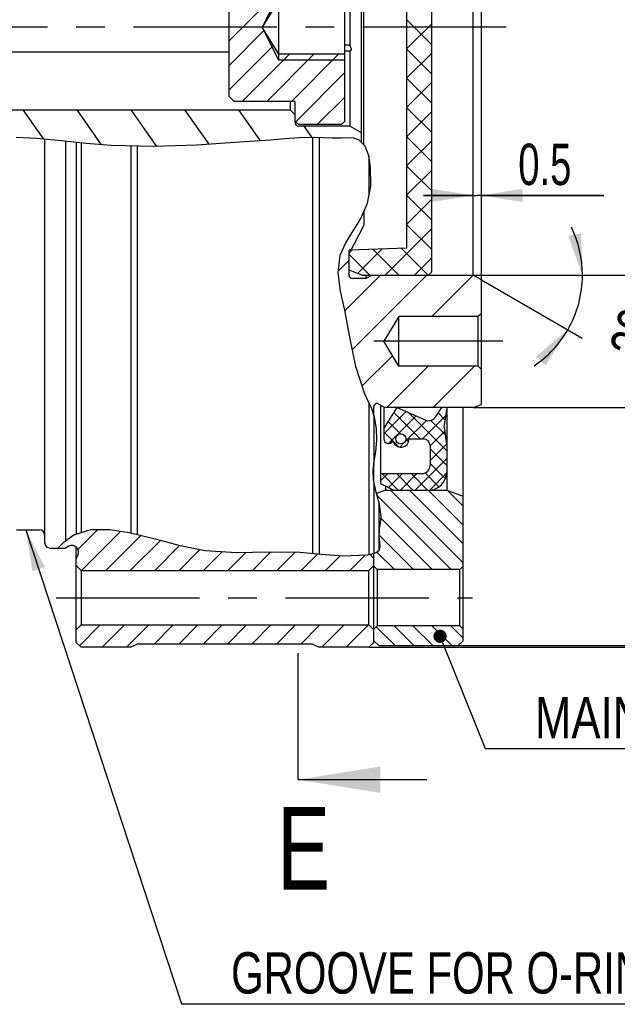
# Model space of a CAD drawing. Header units: millimetres. Extents: x -131 to 420, y 0 to 297.
# Tile 24 of 28: x 225 to 261, y 128 to 188. Entities that reach past the tile are written whole.
import ezdxf
from ezdxf.enums import TextEntityAlignment as Align

# ---------------------------------------------------------------- set-up
doc = ezdxf.new("R2010")
doc.units = ezdxf.units.MM
doc.header["$LTSCALE"] = 23.1
doc.linetypes.add('CENTER', pattern=[0.6, 0.375, -0.075, 0.075, -0.075])
doc.layers.get('0').update_dxf_attribs({"linetype": 'CONTINUOUS'})
for name, color, linetype in [('02___PRT_ALL_AXES', 7, 'CONTINUOUS'), ('02__ASM_ALL_AXES', 7, 'CONTINUOUS'), ('7_ALL_FEATURES', 7, 'CONTINUOUS'), ('DEFAULT_1', 7, 'CENTER')]:
    doc.layers.add(name, color=color, linetype=linetype)
doc.styles.get("Standard").update_dxf_attribs({"font": 'txt', "width": 0.8})
doc.styles.add('TEXTSTYLE_1', font='gdt', dxfattribs={"width": 0.8})
doc.dimstyles.new('DIMSTYLE_10', dxfattribs={"dimtxt": 2.5, "dimasz": 2.5, "dimexe": 1, "dimexo": 0, "dimgap": 1.25, "dimtad": 0, "dimdsep": 46, "dimtxsty": 'Standard', "dimblk": '_FILLED', "dimblk1": '_FILLED', "dimblk2": '_FILLED', "dimcen": 0.09, "dimclrt": 7, "dimadec": 0, "dimazin": 0, "dimtp": 0.5, "dimtm": 0.5, "dimtfac": 1, "dimtdec": 65535, "dimtofl": 0, "dimtmove": 0, "dimatfit": 3, "dimldrblk": '_FILLED', "dimfxl": 0, "dimtolj": 1, "dimarcsym": 0})
doc.dimstyles.new('DIMSTYLE_11', dxfattribs={"dimtxt": 2.5, "dimasz": 2.5, "dimexe": 1, "dimexo": 0, "dimtad": 1, "dimdec": 3, "dimdsep": 46, "dimtxsty": 'Standard', "dimblk": '_FILLED', "dimblk1": '_FILLED', "dimblk2": '_FILLED', "dimcen": 0.09, "dimclrt": 7, "dimadec": 0, "dimazin": 0, "dimtol": 1, "dimtm": 0.1, "dimtfac": 0.7, "dimtdec": 3, "dimtofl": 0, "dimtmove": 0, "dimatfit": 3, "dimldrblk": '_FILLED', "dimfxl": 0, "dimtolj": 1, "dimarcsym": 0})
doc.dimstyles.new('DIMSTYLE_2', dxfattribs={"dimtxt": 2.5, "dimasz": 2.5, "dimexe": 1, "dimexo": 0, "dimtad": 1, "dimdec": 3, "dimdsep": 46, "dimtxsty": 'Standard', "dimblk": '_FILLED', "dimblk1": '_FILLED', "dimblk2": '_FILLED', "dimcen": 0.09, "dimclrt": 7, "dimadec": 0, "dimazin": 0, "dimtp": 0.1, "dimtm": 0.1, "dimtfac": 1, "dimtdec": 3, "dimtofl": 0, "dimtmove": 0, "dimatfit": 3, "dimldrblk": '_FILLED', "dimfxl": 0, "dimtolj": 1, "dimarcsym": 0})
doc.dimstyles.new('DIMSTYLE_4', dxfattribs={"dimtxt": 2.5, "dimasz": 2.5, "dimexe": 1, "dimexo": 0, "dimtad": 1, "dimdec": 3, "dimdsep": 46, "dimtxsty": 'Standard', "dimblk": '_FILLED', "dimblk1": '_FILLED', "dimblk2": '_FILLED', "dimcen": 0.09, "dimclrt": 7, "dimadec": 0, "dimazin": 0, "dimtol": 1, "dimtp": 0.021, "dimtfac": 0.7, "dimtdec": 3, "dimtofl": 0, "dimtmove": 0, "dimatfit": 3, "dimldrblk": '_FILLED', "dimfxl": 0, "dimtolj": 1, "dimarcsym": 0})
doc.dimstyles.new('DIMSTYLE_5', dxfattribs={"dimtxt": 2.5, "dimasz": 2.5, "dimexe": 1, "dimexo": 0, "dimtad": 1, "dimdec": 3, "dimdsep": 46, "dimtxsty": 'Standard', "dimblk": '_FILLED', "dimblk1": '_FILLED', "dimblk2": '_FILLED', "dimcen": 0.09, "dimclrt": 7, "dimadec": 0, "dimazin": 0, "dimtol": 1, "dimtm": 0.039, "dimtfac": 0.7, "dimtdec": 3, "dimtofl": 0, "dimtmove": 0, "dimatfit": 3, "dimldrblk": '_FILLED', "dimfxl": 0, "dimtolj": 1, "dimarcsym": 0})
doc.dimstyles.new('DIMSTYLE_6', dxfattribs={"dimtxt": 2.5, "dimasz": 2.5, "dimexe": 1, "dimexo": 0, "dimtad": 1, "dimdec": 3, "dimdsep": 46, "dimtxsty": 'Standard', "dimblk": '_FILLED', "dimblk1": '_FILLED', "dimblk2": '_FILLED', "dimcen": 0.09, "dimclrt": 7, "dimadec": 0, "dimazin": 0, "dimtol": 1, "dimtm": 0.03, "dimtfac": 0.7, "dimtdec": 3, "dimtofl": 0, "dimtmove": 0, "dimatfit": 3, "dimldrblk": '_FILLED', "dimfxl": 0, "dimtolj": 1, "dimarcsym": 0})
doc.dimstyles.get("Standard").update_dxf_attribs({"dimtxt": 2.5, "dimasz": 2.5, "dimexe": 1, "dimexo": 0, "dimtad": 1, "dimdec": 3, "dimdsep": 46, "dimtxsty": 'Standard', "dimblk": '_FILLED', "dimblk1": '_FILLED', "dimblk2": '_FILLED', "dimcen": 0.09, "dimclrt": 7, "dimadec": 0, "dimazin": 0, "dimtol": 1, "dimtp": 0.001, "dimtm": 0.001, "dimtfac": 1, "dimtdec": 3, "dimtofl": 0, "dimtmove": 0, "dimatfit": 3, "dimldrblk": '_FILLED', "dimfxl": 0, "dimtolj": 1, "dimarcsym": 0})

# ---------------------------------------------------------------- blocks, each defined once
blk = doc.blocks.new('_FILLED')
at = {"color": 0, "linetype": 'ByBlock'}
blk.add_solid([(0, 0), (-1, 0.16), (-1, -0.16)], dxfattribs=at)
blk = doc.blocks.new('*D7')
at = {"color": 7, "linetype": 'Continuous'}
for p, q in [((252.712, 202.266), (270.212, 202.266)), ((269.212, 202.266), (269.212, 187.266)), ((269.212, 172.266), (269.212, 187.266)), ((252.712, 172.266), (270.212, 172.266))]:
    blk.add_line(p, q, dxfattribs=at)
at = {"color": 7, "linetype": 'Continuous', "xscale": 2.5, "yscale": 2.5, "zscale": 2.5}
for p, rotation in [((269.212, 202.266), 90), ((269.212, 172.266), 270)]:
    blk.add_blockref('_FILLED', p, dxfattribs=dict(at, rotation=rotation))
at = {"color": 7, "linetype": 'Continuous'}
for s, height, width, p in [(')', 4.188, 0.428571, (268.462, 198.339)), ('+0.021', 1.75, 0.702381, (266.025, 193.754)), (' 0', 1.75, 0.785714, (268.462, 191.442)), ('(', 4.188, 0.428571, (268.462, 189.17)), ('30 H7', 2.5, 0.771429, (267.619, 183.451))]:
    blk.add_text(s, height=height, rotation=90, dxfattribs=dict(at, width=width)).set_placement(p, align=Align.CENTER)
at = {"color": 7, "linetype": 'Continuous', "style": 'TEXTSTYLE_1'}
blk.add_text('n', height=2.5, rotation=90, dxfattribs=at).set_placement((267.619, 176.963), align=Align.CENTER)
blk = doc.blocks.new('*D8')
at = {"color": 7, "linetype": 'Continuous'}
for p, q in [((252.712, 210.266), (278.212, 210.266)), ((277.212, 210.266), (277.212, 187.266)), ((277.212, 164.266), (277.212, 187.266)), ((252.712, 164.266), (278.212, 164.266))]:
    blk.add_line(p, q, dxfattribs=at)
at = {"color": 7, "linetype": 'Continuous', "xscale": 2.5, "yscale": 2.5, "zscale": 2.5}
for p, rotation in [((277.212, 210.266), 90), ((277.212, 164.266), 270)]:
    blk.add_blockref('_FILLED', p, dxfattribs=dict(at, rotation=rotation))
at = {"color": 7, "linetype": 'Continuous'}
for s, height, width, p in [(')', 4.188, 0.428571, (276.462, 198.464)), ('-0.039', 1.75, 0.72619, (276.462, 193.754)), (' 0', 1.75, 0.785714, (274.025, 191.317)), ('(', 4.188, 0.428571, (276.462, 189.045)), ('46 h8', 2.5, 0.771429, (275.619, 183.326))]:
    blk.add_text(s, height=height, rotation=90, dxfattribs=dict(at, width=width)).set_placement(p, align=Align.CENTER)
at = {"color": 7, "linetype": 'Continuous', "style": 'TEXTSTYLE_1'}
blk.add_text('n', height=2.5, rotation=90, dxfattribs=at).set_placement((275.619, 176.838), align=Align.CENTER)
blk = doc.blocks.new('*D9')
at = {"color": 7, "linetype": 'Continuous'}
for p, q in [((246.412, 224.766), (294.004, 224.766)), ((293.004, 224.766), (293.004, 187.266)), ((293.004, 149.766), (293.004, 187.266)), ((246.412, 149.766), (294.004, 149.766))]:
    blk.add_line(p, q, dxfattribs=at)
at = {"color": 7, "linetype": 'Continuous', "xscale": 2.5, "yscale": 2.5, "zscale": 2.5}
for p, rotation in [((293.004, 224.766), 90), ((293.004, 149.766), 270)]:
    blk.add_blockref('_FILLED', p, dxfattribs=dict(at, rotation=rotation))
at = {"color": 7, "linetype": 'Continuous'}
for s, height, width, p in [(' (3,7mm fitting length)', 2.5, 0.663561, (291.41, 198.585)), (')', 4.188, 0.428571, (292.254, 178.61)), ('-0.03', 1.75, 0.714286, (292.254, 174.588)), (' 0', 1.75, 0.785714, (289.817, 172.838)), ('(', 4.188, 0.428571, (292.254, 170.565)), ('75 h7', 2.5, 0.757143, (291.41, 164.936))]:
    blk.add_text(s, height=height, rotation=90, dxfattribs=dict(at, width=width)).set_placement(p, align=Align.CENTER)
at = {"color": 7, "linetype": 'Continuous', "style": 'TEXTSTYLE_1'}
blk.add_text('n', height=2.5, rotation=90, dxfattribs=at).set_placement((291.41, 158.537), align=Align.CENTER)
blk = doc.blocks.new('*D10')
at = {"color": 7, "linetype": 'Continuous'}
for p, q in [((253.212, 202.555), (253.212, 194.987)), ((250.212, 195.987), (247.212, 195.987)), ((247.212, 195.987), (251.712, 195.987)), ((258.226, 195.987), (251.712, 195.987)), ((253.212, 195.987), (258.226, 195.987))]:
    blk.add_line(p, q, dxfattribs=at)
at = {"color": 7, "linetype": 'Continuous', "xscale": 2.5, "yscale": 2.5, "zscale": 2.5}
blk.add_blockref('_FILLED', (250.212, 195.987), dxfattribs=at)
at = {"color": 7, "linetype": 'Continuous', "xscale": 2.5, "yscale": 2.5, "zscale": 2.5, "rotation": 180}
blk.add_blockref('_FILLED', (253.212, 195.987), dxfattribs=at)
at = {"color": 7, "linetype": 'Continuous', "width": 0.714286}
blk.add_text('3', height=2.5, dxfattribs=at).set_placement((256.44, 196.612))
blk = doc.blocks.new('*D21')
at = {"color": 7, "linetype": 'Continuous'}
for p, q in [((252.712, 177.087), (249.712, 177.087)), ((249.712, 177.087), (252.962, 177.087)), ((260.62, 177.087), (252.962, 177.087)), ((253.212, 177.087), (260.62, 177.087))]:
    blk.add_line(p, q, dxfattribs=at)
at = {"color": 7, "linetype": 'Continuous', "xscale": 2.5, "yscale": 2.5, "zscale": 2.5}
blk.add_blockref('_FILLED', (252.712, 177.087), dxfattribs=at)
at = {"color": 7, "linetype": 'Continuous', "xscale": 2.5, "yscale": 2.5, "zscale": 2.5, "rotation": 180}
blk.add_blockref('_FILLED', (253.212, 177.087), dxfattribs=at)
at = {"color": 7, "linetype": 'Continuous', "width": 0.690476}
blk.add_text('0.5', height=2.5, dxfattribs=at).set_placement((255.441, 177.712))
blk = doc.blocks.new('*D22')
at = {"color": 7, "linetype": 'Continuous'}
for p, q in [((252.712, 172.266), (260.317, 172.266)), ((253.212, 171.978), (259.298, 168.464))]:
    blk.add_line(p, q, dxfattribs=at)
for start, end in [(0, 26.02564), (329.99999, 360), (303.97434, 329.99999)]:
    blk.add_arc((252.712, 172.266), 6.605, start, end, dxfattribs=at)
for points in [[(258.454, 174.646), (259.317, 172.266), (259.239, 174.797)], [(257.1, 166.811), (258.432, 168.964), (256.495, 167.334)]]:
    blk.add_solid(points, dxfattribs=at)
at = {"color": 7, "linetype": 'Continuous', "style": 'TEXTSTYLE_1'}
blk.add_text('~', height=2.5, rotation=74.99999, dxfattribs=at).set_placement((264.407, 171.074), align=Align.CENTER)
at = {"color": 7, "linetype": 'Continuous', "width": 0.75}
blk.add_text('30', height=2.5, rotation=74.99999, dxfattribs=at).set_placement((263.706, 168.458), align=Align.CENTER)
blk = doc.blocks.new('*D23')
at = {"color": 7, "linetype": 'Continuous'}
for p, q in [((251.812, 224.666), (286.096, 224.666)), ((285.096, 224.666), (285.096, 187.266)), ((285.096, 149.866), (285.096, 187.266)), ((251.812, 149.866), (286.096, 149.866))]:
    blk.add_line(p, q, dxfattribs=at)
at = {"color": 7, "linetype": 'Continuous', "xscale": 2.5, "yscale": 2.5, "zscale": 2.5}
for p, rotation in [((285.096, 224.666), 90), ((285.096, 149.866), 270)]:
    blk.add_blockref('_FILLED', p, dxfattribs=dict(at, rotation=rotation))
at = {"color": 7, "linetype": 'Continuous'}
for s, height, width, p in [(' (NO FITTING DIAMETER)', 2.5, 0.745671, (283.502, 194.906)), ('-0.1', 1.75, 0.660714, (284.346, 172.088)), (' 0', 1.75, 0.785714, (281.909, 171.15)), ('74.8', 2.5, 0.732143, (283.502, 166.115))]:
    blk.add_text(s, height=height, rotation=90, dxfattribs=dict(at, width=width)).set_placement(p, align=Align.CENTER)
at = {"color": 7, "linetype": 'Continuous', "style": 'TEXTSTYLE_1'}
blk.add_text('n', height=2.5, rotation=90, dxfattribs=at).set_placement((283.502, 160.787), align=Align.CENTER)

msp = doc.modelspace()

# ---------------------------------------------------------------- linework, layer by layer
at = {"color": 7, "linetype": 'Continuous'}
for p, q in [((253.2125, 164.4483), (253.2125, 210.0843)), ((250.2125, 172.4663), (250.2125, 202.0663)), ((252.7124, 172.2663), (252.7124, 202.2663)), ((248.7125, 173.8885), (248.7125, 200.6441)), ((245.9625, 180.2959), (245.9625, 194.7999)), ((246.1125, 180.1444), (246.1125, 194.9301)), ((244.7, 193.1663), (237.9625, 186.4288)), ((244.9625, 181.5663), (244.9625, 192.9663)), ((237.9625, 183.0663), (237.9625, 191.4663)), ((240.9625, 189.2663), (239.971, 187.2663)), ((240.9625, 188.9163), (239.971, 187.2663)), ((240.9625, 185.2663), (240.9625, 189.2663)), ((248.7125, 187.6909), (250.2125, 186.1909)), ((240.0888, 187.0703), (237.9625, 184.9439)), ((240.9625, 185.6163), (239.971, 187.2663)), ((240.9625, 185.2663), (239.971, 187.2663)), ((250.2125, 187.4578), (248.7125, 185.9578)), ((240.6462, 186.1427), (237.9625, 183.459)), ((245.2625, 185.806), (245.2625, 181.2663)), ((248.7125, 185.9232), (250.2125, 184.4232)), ((241.6047, 185.6163), (238.7547, 182.7663)), ((243.0897, 185.6163), (240.2397, 182.7663)), ((244.9625, 185.6163), (240.9625, 185.6163)), ((244.9625, 185.2663), (240.9625, 185.2663)), ((244.5746, 185.6163), (241.7246, 182.7663)), ((250.2125, 185.6901), (248.7125, 184.1901)), ((244.9625, 184.5193), (241.986, 181.5428)), ((248.7125, 184.1554), (250.2125, 182.6554)), ((250.2125, 183.9223), (248.7125, 182.4223)), ((238.2625, 182.7663), (237.9625, 183.0663)), ((241.9625, 182.7663), (238.2625, 182.7663)), ((241.6625, 182.7663), (241.6625, 182.2663)), ((241.9625, 181.4663), (241.9625, 182.7663)), ((244.9625, 183.0343), (243.2944, 181.3663)), ((217.5125, 182.2663), (241.6625, 182.2663)), ((225.5, 182.2663), (226.7454, 180.4876)), ((228.7575, 182.2663), (230.238, 180.1519)), ((232.015, 182.2663), (233.5715, 180.0435)), ((235.2725, 182.2663), (236.7342, 180.1787)), ((238.53, 182.2663), (239.8473, 180.3851)), ((241.6625, 182.2663), (241.9625, 181.9663)), ((248.7125, 182.3876), (250.2125, 180.8876)), ((250.2125, 182.1545), (248.7125, 180.6545)), ((242.1625, 181.3663), (241.9625, 181.5663)), ((244.7625, 181.3663), (244.9625, 181.5663)), ((244.7625, 181.3663), (242.1625, 181.3663)), ((245.2625, 181.2663), (242.1625, 181.2663)), ((242.4877, 181.2663), (242.9699, 180.5777)), ((245.9625, 180.8622), (245.2625, 181.2663)), ((226.323, 180.5255), (225.1011, 180.5875)), ((227.832, 180.3902), (226.323, 180.5255)), ((226.8125, 180.4816), (226.8125, 156.0963)), ((229.3313, 180.2309), (227.832, 180.3902)), ((239.8404, 180.3846), (239.218, 180.341)), ((240.4647, 180.4316), (239.8404, 180.3846)), ((241.3436, 180.5021), (240.4647, 180.4316)), ((242.2205, 180.5597), (241.3436, 180.5021)), ((243.0869, 180.5806), (242.2205, 180.5597)), ((243.631, 180.5683), (243.0869, 180.5806)), ((244.1822, 180.5517), (243.631, 180.5683)), ((244.7556, 180.5508), (244.1822, 180.5517)), ((245.1334, 180.5594), (244.7556, 180.5508)), ((245.4961, 180.5392), (245.1334, 180.5594)), ((245.8134, 180.4465), (245.4961, 180.5392)), ((246.1929, 180.0632), (245.8134, 180.4465)), ((248.7125, 180.6199), (250.2125, 179.1199)), ((250.2125, 180.3868), (248.7125, 178.8868)), ((230.8297, 180.1003), (229.3313, 180.2309)), ((233.4143, 180.0378), (230.8297, 180.1003)), ((236.0077, 180.1319), (233.4143, 180.0378)), ((238.5959, 180.2987), (236.0077, 180.1319)), ((239.218, 180.341), (238.5959, 180.2987)), ((246.4095, 179.4757), (246.1929, 180.0632)), ((246.5127, 178.8062), (246.4095, 179.4757)), ((246.5224, 177.6613), (246.5127, 178.8062)), ((248.7125, 178.8521), (250.2125, 177.3521)), ((250.2125, 178.619), (248.7125, 177.119)), ((246.3232, 176.6196), (246.5224, 177.6613)), ((248.7125, 177.0843), (250.2125, 175.5843)), ((250.2125, 176.8512), (248.7125, 175.3512)), ((245.9126, 175.6552), (246.3232, 176.6196)), ((245.4654, 174.938), (245.9126, 175.6552)), ((246.1125, 176.1246), (246.1125, 175.2952)), ((246.1125, 175.2952), (245.2125, 173.5663)), ((250.2125, 175.0835), (247.3953, 172.2663)), ((248.7125, 175.3166), (250.2125, 173.8166)), ((245.0126, 174.2232), (245.4654, 174.938)), ((244.6786, 173.482), (245.0126, 174.2232)), ((248.7125, 173.8885), (245.2125, 173.7663)), ((247.1968, 173.8356), (245.7303, 172.369)), ((246.676, 173.8174), (248.2272, 172.2663)), ((248.3842, 173.8771), (249.9949, 172.2663)), ((244.5565, 172.415), (244.6786, 173.482)), ((245.3651, 173.7717), (245.2125, 173.619)), ((245.2125, 172.2663), (245.2125, 173.7663)), ((245.2125, 173.5133), (246.4594, 172.2663)), ((250.2125, 173.3157), (249.1631, 172.2663)), ((245.2125, 173.162), (244.5683, 172.5179)), ((244.7038, 171.2889), (244.5565, 172.415)), ((247.1134, 172.2663), (244.9592, 170.1121)), ((246.0125, 172.2663), (245.2125, 172.5575)), ((246.2283, 172.0663), (245.4125, 172.0663)), ((249.9101, 172.2663), (245.4128, 167.7691)), ((246.0125, 172.2663), (252.7124, 172.2663)), ((246.2283, 172.2663), (246.2283, 172.0663)), ((246.6125, 172.2663), (246.2283, 172.0663)), ((250.2125, 172.4663), (250.0125, 172.2663)), ((252.7067, 172.2663), (250.2067, 169.7663)), ((253.2125, 171.9776), (252.7124, 172.2663)), ((244.9532, 170.1437), (244.7038, 171.2889)), ((245.281, 168.4118), (244.9532, 170.1437)), ((248.2125, 169.7663), (247.3112, 168.2663)), ((253.0125, 169.7663), (248.2125, 169.7663)), ((248.2125, 166.7663), (248.2125, 169.7663)), ((253.2125, 169.9754), (253.0034, 169.7663)), ((253.2125, 169.9663), (253.0125, 169.7663)), ((253.0125, 166.7663), (253.0125, 169.7663)), ((245.6244, 166.7369), (245.281, 168.4118)), ((248.2125, 166.7663), (247.3112, 168.2663)), ((247.835, 167.3946), (246.0084, 165.568)), ((246.1536, 165.126), (245.6244, 166.7369)), ((250.0034, 166.7663), (247.5034, 164.2663)), ((253.0125, 166.7663), (248.2125, 166.7663)), ((252.8, 166.7663), (250.3, 164.2663)), ((253.2125, 166.5663), (253.0125, 166.7663)), ((246.3685, 164.6524), (246.1536, 165.126)), ((246.5797, 164.1764), (246.3685, 164.6524)), ((246.7125, 163.7991), (246.7125, 164.3186)), ((247.3625, 164.2663), (246.8822, 164.5163)), ((247.1125, 164.3965), (247.1125, 159.6663)), ((247.3125, 164.2924), (247.3125, 162.3663)), ((252.7125, 164.2663), (253.2125, 164.4483)), ((246.751, 163.6894), (246.5797, 164.1764)), ((247.3125, 162.9663), (248.1125, 164.2663)), ((248.6556, 164.024), (247.3125, 162.6809)), ((252.7125, 164.2663), (247.3625, 164.2663)), ((249.2669, 163.7514), (247.5984, 162.0829)), ((247.9211, 163.9554), (249.5102, 162.3663)), ((248.1125, 164.2663), (249.8088, 163.5097)), ((248.8013, 163.9591), (251.1125, 161.6479)), ((251.0646, 163.7814), (249.6496, 162.3663)), ((250.4288, 163.6894), (250.8125, 164.2663)), ((250.5925, 163.9356), (251.0249, 163.5033)), ((250.9625, 163.0663), (251.1125, 164.1163)), ((251.1125, 164.2663), (251.1125, 164.1163)), ((251.1125, 164.0763), (251.1125, 160.3663)), ((252.1125, 150.1663), (252.1125, 164.2663)), ((246.8751, 163.0021), (246.751, 163.6894)), ((247.5844, 163.4082), (248.3278, 162.6648)), ((249.8836, 163.4842), (248.5592, 162.1598)), ((250.1563, 163.4879), (251.0201, 162.6241)), ((246.8894, 162.2941), (246.8751, 163.0021)), ((247.3125, 162.7963), (248.2285, 161.8802)), ((250.9937, 162.8266), (250.1125, 161.9453)), ((250.9625, 163.0663), (251.1125, 161.9163)), ((246.8238, 161.5815), (246.8894, 162.2941)), ((248.549, 162.1496), (248.2727, 161.8734)), ((248.6409, 162.3517), (248.8079, 162.1847)), ((248.8425, 162.3663), (249.6965, 162.3663)), ((251.0957, 162.0447), (250.1125, 161.0614)), ((250.1125, 161.9503), (250.1125, 160.7663)), ((246.7395, 161.0145), (246.8238, 161.5815)), ((250.1125, 161.764), (251.1125, 160.764)), ((246.6747, 160.4524), (246.7395, 161.0145)), ((246.7125, 159.7516), (246.7125, 160.7799)), ((251.1125, 161.1776), (249.2012, 159.2663)), ((250.1125, 160.8801), (251.0333, 159.9593)), ((246.6817, 159.8929), (246.6747, 160.4524)), ((246.7125, 160.6787), (246.6993, 160.6656)), ((247.1125, 160.2663), (249.6125, 160.2663)), ((247.5496, 160.2663), (247.1125, 159.8292)), ((247.1907, 160.2663), (248.1907, 159.2663)), ((248.4335, 160.2663), (247.5931, 159.426)), ((248.0746, 160.2663), (249.0746, 159.2663)), ((249.3173, 160.2663), (248.3173, 159.2663)), ((248.9585, 160.2663), (249.9585, 159.2663)), ((249.8029, 160.3058), (250.6419, 159.4669)), ((251.1072, 160.2885), (250.0903, 159.2715)), ((251.1125, 160.351), (251.1125, 159.2663)), ((246.8445, 159.1457), (246.6817, 159.8929)), ((247.1125, 159.6663), (247.9125, 159.2663)), ((247.0597, 158.4047), (246.8445, 159.1457)), ((247.4125, 159.2663), (246.8672, 159.0679)), ((246.9038, 158.9417), (251.3792, 154.4663)), ((247.4125, 159.5163), (247.4125, 159.2663)), ((247.4125, 159.2663), (251.1125, 159.2663)), ((247.7197, 159.2663), (252.1125, 154.8736)), ((248.8602, 159.2663), (252.1125, 156.0141)), ((250.0007, 159.2663), (252.1125, 157.1546)), ((251.1125, 159.2663), (252.1125, 158.9024)), ((251.1578, 159.2498), (252.1125, 158.2951)), ((247.1581, 157.6757), (247.0597, 158.4047)), ((247.0588, 156.8877), (247.1184, 157.2873)), ((247.1184, 157.2873), (247.1581, 157.6757)), ((247.1462, 157.5588), (250.2386, 154.4663)), ((225.1125, 156.8663), (226.5125, 156.8663)), ((225.6755, 156.8663), (235.0811, 128.2077)), ((228.0002, 156.1487), (228.5793, 156.5682)), ((228.5793, 156.5682), (229.6026, 156.883)), ((230.0345, 156.8852), (228.8278, 155.6785)), ((231.4101, 156.7857), (229.0408, 154.4163)), ((229.6026, 156.883), (230.7514, 156.8889)), ((230.7514, 156.8889), (231.928, 156.7045)), ((231.928, 156.7045), (233.4989, 156.3168)), ((247.0424, 156.4603), (247.0588, 156.8877)), ((227.6058, 155.7663), (228.0002, 156.1487)), ((232.6307, 156.5311), (230.516, 154.4163)), ((233.8083, 156.2335), (231.9911, 154.4163)), ((233.4989, 156.3168), (235.0029, 155.9118)), ((247.0738, 156.1528), (247.0424, 156.4603)), ((247.0447, 156.5197), (249.0981, 154.4663)), ((247.0891, 155.8635), (247.0738, 156.1528)), ((227.1425, 155.7663), (228.0764, 155.7663)), ((228.2778, 155.8711), (228.0764, 155.7663)), ((228.7125, 150.0663), (228.7125, 155.8281)), ((234.9705, 155.9205), (233.4663, 154.4163)), ((236.2005, 155.6754), (234.9415, 154.4163)), ((235.0029, 155.9118), (236.5105, 155.6142)), ((237.5555, 155.5552), (236.4166, 154.4163)), ((236.5105, 155.6142), (238.4136, 155.5067)), ((238.9928, 155.5173), (237.8918, 154.4163)), ((238.4136, 155.5067), (240.3468, 155.5419)), ((240.4909, 155.5402), (239.367, 154.4163)), ((240.3468, 155.5419), (242.2311, 155.5196)), ((241.9488, 155.523), (240.8422, 154.4163)), ((242.2311, 155.5196), (243.523, 155.3954)), ((243.3163, 155.4153), (242.3173, 154.4163)), ((243.523, 155.3954), (244.8493, 155.2919)), ((244.8493, 155.2919), (246.3093, 155.3607)), ((246.3093, 155.3607), (246.5978, 155.4086)), ((246.5978, 155.4086), (246.8504, 155.491)), ((246.7125, 150.0663), (246.7125, 155.446)), ((246.8504, 155.491), (247.0231, 155.6308)), ((246.896, 155.5279), (247.9576, 154.4663)), ((247.0231, 155.6308), (247.0891, 155.8635)), ((228.8173, 155.3316), (228.7125, 155.1303)), ((244.6812, 155.305), (243.7925, 154.4163)), ((246.2072, 155.3559), (245.2677, 154.4163)), ((246.5925, 155.2563), (246.7125, 155.1663)), ((228.7125, 154.7163), (229.0125, 154.4163)), ((229.0125, 154.4163), (246.4125, 154.4163)), ((229.0125, 154.4163), (229.0125, 151.1163)), ((246.7125, 154.7163), (246.4125, 154.4163)), ((246.4125, 151.1163), (246.4125, 154.4163)), ((246.9125, 154.4663), (246.7125, 154.6663)), ((251.9125, 154.4663), (246.9125, 154.4663)), ((246.9125, 154.4663), (246.9125, 151.0663)), ((251.9125, 154.4663), (252.1125, 154.6663)), ((251.9125, 151.0663), (251.9125, 154.4663)), ((228.7125, 150.8163), (229.0125, 151.1163)), ((230.1663, 151.1163), (228.9144, 149.8644)), ((229.0125, 151.1163), (246.4125, 151.1163)), ((231.6415, 151.1163), (230.2915, 149.7663)), ((233.1166, 151.1163), (231.7666, 149.7663)), ((234.5918, 151.1163), (233.4418, 149.9663)), ((236.067, 151.1163), (234.917, 149.9663)), ((237.5422, 151.1163), (236.3922, 149.9663)), ((239.0173, 151.1163), (237.8673, 149.9663)), ((240.4925, 151.1163), (239.3425, 149.9663)), ((241.9677, 151.1163), (240.8177, 149.9663)), ((243.4429, 151.1163), (242.2929, 149.9663)), ((244.918, 151.1163), (243.568, 149.7663)), ((246.3932, 151.1163), (245.0432, 149.7663)), ((246.7125, 150.8163), (246.4125, 151.1163)), ((246.9125, 151.0663), (246.7125, 150.8663)), ((246.8539, 151.0078), (247.9954, 149.8663)), ((251.9125, 151.0663), (246.9125, 151.0663)), ((247.936, 151.0663), (249.136, 149.8663)), ((249.0765, 151.0663), (250.2765, 149.8663)), ((250.217, 151.0663), (251.417, 149.8663)), ((251.3576, 151.0663), (252.1125, 150.3114)), ((251.9125, 151.0663), (252.1125, 150.8663)), ((229.0125, 149.7663), (228.7125, 150.0663)), ((246.4124, 149.7663), (246.7125, 150.0663)), ((246.7125, 150.1663), (247.0125, 149.8663)), ((250.8607, 150.0621), (253.4466, 143.6436)), ((252.1125, 150.1663), (251.8124, 149.8663)), ((232.0283, 149.7663), (229.0125, 149.7663)), ((232.4125, 149.9663), (232.0283, 149.7663)), ((243.0125, 149.9663), (232.4125, 149.9663)), ((243.0125, 149.9663), (243.3966, 149.7663)), ((246.4124, 149.7663), (243.3966, 149.7663)), ((247.0125, 149.8663), (251.8124, 149.8663)), ((253.4466, 143.6436), (256.4466, 143.6436)), ((256.4466, 143.6436), (274.2442, 143.6436)), ((235.0811, 128.2077), (238.0811, 128.2077)), ((238.0811, 128.2077), (283.4977, 128.2077))]:
    msp.add_line(p, q, dxfattribs=at)
at = {"color": 7, "linetype": 'Continuous', "const_width": 0.4}
msp.add_lwpolyline([(250.5112, 150.4331, 1), (250.9112, 150.4331, 1)], format="xyb", close=True, dxfattribs=at)
at = {"color": 7, "linetype": 'Continuous'}
msp.add_circle((248.3425, 162.3663), 0.3, dxfattribs=at)
for centre, radius, start, end in [((242.1625, 181.4663), 0.2, 180, 270), ((245.4125, 172.2663), 0.2, 180, 270), ((246.9125, 164.3186), 0.2, 98.698078, 180), ((250.0125, 163.9663), 0.5, 245.961012, 326.373571), ((247.5965, 162.3663), 0.284, 180, 336.025681), ((248.3425, 162.3663), 0.5, 193.343811, 360), ((249.6965, 161.9503), 0.416, 0, 90), ((249.6125, 160.7663), 0.5, 270, 360), ((250.0125, 160.3663), 1.1, 270, 360), ((226.5125, 156.5663), 0.3, 0, 90), ((227.1425, 156.0963), 0.33, 180, 270), ((228.4625, 155.5163), 0.4, 332.5, 117.5), ((246.7125, 155.4163), 0.2, 186.221339, 233.130102)]:
    msp.add_arc(centre, radius, start, end, dxfattribs=at)
msp.add_solid([(226.8351, 154.6157), (225.6755, 156.8663), (226.075, 154.3662)], dxfattribs=at)
at = {"layer": '02___PRT_ALL_AXES', "color": 7, "linetype": 'Continuous'}
msp.add_line((228.0764, 180.3643), (228.0764, 156.2039), dxfattribs=at)
at = {"layer": '02___PRT_ALL_AXES', "color": 7, "linetype": 'CENTER'}
for p, q in [((254.5125, 168.2663), (246.7125, 168.2663)), ((227.5124, 152.7663), (252.6786, 152.7663))]:
    msp.add_line(p, q, dxfattribs=at)
at = {"layer": '02__ASM_ALL_AXES', "color": 7, "linetype": 'CENTER'}
msp.add_line((254.7125, 187.2663), (200.0125, 187.2663), dxfattribs=at)
at = {"layer": '7_ALL_FEATURES', "color": 7, "linetype": 'Continuous'}
for p, q in [((245.2625, 188.3572), (245.2625, 186.1755)), ((201.5125, 185.7663), (237.9625, 185.7663)), ((245.2625, 186.1755), (244.9625, 186.1755)), ((245.2625, 185.806), (244.9625, 185.806)), ((243.0125, 180.5788), (243.0125, 155.4445)), ((243.3966, 180.5736), (243.3966, 155.4076)), ((228.7125, 180.2966), (228.7125, 156.6092)), ((229.0125, 180.2648), (229.0125, 156.7014)), ((232.0283, 180.0713), (232.0283, 156.6798)), ((232.4125, 180.062), (232.4125, 156.5849)), ((246.4125, 179.4563), (246.4125, 177.0861)), ((246.4125, 164.5534), (246.4125, 155.3778)), ((246.7125, 163.7991), (246.7125, 160.7799)), ((246.7125, 159.7516), (246.7125, 155.446)), ((247.0125, 158.5675), (247.0125, 155.6221))]:
    msp.add_line(p, q, dxfattribs=at)
for points in [[(245.3344, 185.9663), (245.3151, 186.019), (245.2967, 186.0715), (245.2792, 186.1236), (245.2625, 186.1755)], [(245.3344, 185.9663), (245.338, 185.9554), (245.3406, 185.9445), (245.3421, 185.9339), (245.3428, 185.9234), (245.3424, 185.9129), (245.3411, 185.9025), (245.3388, 185.8924), (245.3354, 185.8822), (245.3306, 185.8716), (245.3247, 185.8611), (245.3176, 185.8511), (245.3094, 185.8415), (245.2999, 185.8322), (245.289, 185.8232), (245.2765, 185.8144), (245.2625, 185.806)]]:
    msp.add_lwpolyline(points, dxfattribs=at)
at = {"layer": 'DEFAULT_1', "color": 7, "linetype": 'CENTER'}
msp.add_line((242.1125, 149.4122), (242.1125, 141.7663), dxfattribs=at)

# ---------------------------------------------------------------- texts
at = {"color": 7, "linetype": 'Continuous'}
for s, height, width, p in [('MAIN RING', 2.5, 0.791005, (256.4466, 144.2686)), ('E', 5, 0.714286, (240.8787, 135.1202)), ('GROOVE FOR O-RING 60x1,5', 2.5, 0.756944, (238.0811, 128.8327))]:
    msp.add_text(s, height=height, dxfattribs=dict(at, width=width)).set_placement(p)

# ---------------------------------------------------------------- dimensions: what is measured, and where the dimension line sits
for base, p1, p2, text, dimstyle, override, picture, middle in [((293.0041, 149.7663), (246.4125, 224.7663), (246.4125, 149.7663), '%%c<> (3,7mm fitting length)', 'DIMSTYLE_6', {"dimpost": '<>h7'}, '*D9', (293.0041, 187.2663)), ((277.2125, 164.2663), (252.7125, 210.2663), (252.7125, 164.2663), '%%c<>', 'DIMSTYLE_5', {"dimpost": '<>h8'}, '*D8', (277.2125, 187.2663)), ((269.2125, 172.2663), (252.7125, 202.2663), (252.7125, 172.2663), '%%c<>', 'DIMSTYLE_4', {"dimpost": '<>H7'}, '*D7', (269.2125, 187.2663))]:
    dim = msp.add_linear_dim(base=base, p1=p1, p2=p2, angle=270, text=text, dimstyle=dimstyle, override=override, dxfattribs=at)
    dim.commit()
    dim.dimension.update_dxf_attribs({"geometry": picture, "text_midpoint": middle, "dimtype": 160})
dim = msp.add_linear_dim(base=(285.0962, 149.8663), p1=(251.8124, 224.6663), p2=(251.8124, 149.8663), angle=270, text='%%c<> (NO FITTING DIAMETER)', dimstyle='DIMSTYLE_11', dxfattribs=at)
dim.commit()
dim.dimension.update_dxf_attribs({"geometry": '*D23', "text_midpoint": (285.0962, 187.2663), "dimtype": 160})
for base, p1, p2, picture, middle in [((253.2125, 195.987), (250.2125, 172.4663), (253.2125, 202.555), '*D10', (256.9756, 195.987)), ((253.2124, 177.0872), (252.7125, 172.2663), (253.2124, 171.9776), '*D21', (257.6735, 177.0872))]:
    dim = msp.add_linear_dim(base=base, p1=p1, p2=p2, dimstyle='DIMSTYLE_2', dxfattribs=at)
    dim.commit()
    dim.dimension.update_dxf_attribs({"geometry": picture, "text_midpoint": middle, "dimtype": 160})
dim = msp.add_angular_dim_2l(base=(259.0919, 170.5569), line1=((253.1553, 172.0107), (253.2124, 171.9776)), line2=((252.6464, 172.2663), (252.7124, 172.2663)), dimstyle='DIMSTYLE_10', override={"dimtad": 2}, dxfattribs=at)
dim.commit()
dim.dimension.update_dxf_attribs({"geometry": '*D22', "text_midpoint": (259.0919, 170.5569), "dimtype": 162})

# ---------------------------------------------------------------- leaders
msp.add_leader([(242.1125, 141.7663), (249.9059, 141.7663)], dimstyle='Standard', override={"dimasz": 5, "dimtad": 0}, dxfattribs=at)

doc.saveas('drawing.dxf')
